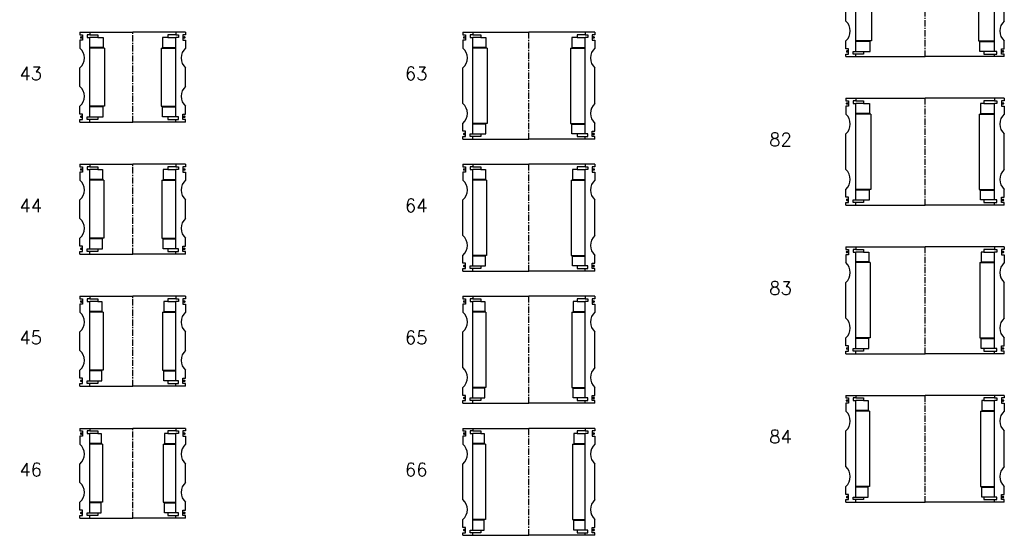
# Model space of a CAD drawing. Extents: x -2018 to 705, y -3434 to 3626.
# Tile 6 of 29: x -986 to -240, y -1771 to -1380. Entities that reach past the tile are written whole.
import ezdxf

# ---------------------------------------------------------------- set-up
doc = ezdxf.new("R2010")
doc.units = 0
doc.header["$LTSCALE"] = 0.15
doc.linetypes.add('CENTER', pattern=[50.8, 31.75, -6.35, 6.35, -6.35])
doc.layers.get('0').update_dxf_attribs({"linetype": 'CONTINUOUS'})
doc.layers.add('CENTER', color=9, linetype='CENTER')
doc.styles.add('ROMANS', font='romans')

# ---------------------------------------------------------------- blocks, each defined once
blk = doc.blocks.new('6S043B')
for p, q in [((-40, 34), (-32.5, 34)), ((-40, 34), (-40, 32)), ((-40, 32), (-38, 32)), ((-38, 32), (-38, 28)), ((-32.5, 32), (-34.5, 32)), ((-34.5, 32), (-34.5, 30)), ((-34.5, 30), (-32.5, 30)), ((-32.5, 34), (0, 34)), ((-32.5, 34), (-32.5, 32)), ((-32.5, 32), (-26.5, 32)), ((-32.5, -30), (-32.5, 30)), ((-26.5, 30), (-32.5, 30)), ((-26.5, 32), (-26.5, 30)), ((-26.5, 30), (-22.5, 30)), ((-22.5, 30), (-22.5, 22.5)), ((32.5, 34), (0, 34)), ((26.5, 30), (22.5, 30)), ((22.5, 30), (22.5, 22.5)), ((32.5, 32), (26.5, 32)), ((26.5, 32), (26.5, 30)), ((26.5, 30), (32.5, 30)), ((32.5, 34), (32.5, 32)), ((40, 34), (32.5, 34)), ((32.5, 32), (34.5, 32)), ((34.5, 30), (32.5, 30)), ((32.5, -30), (32.5, 30)), ((34.5, 32), (34.5, 30)), ((40, 32), (38, 32)), ((38, 32), (38, 28)), ((40, 34), (40, 32)), ((-38, 28), (-40, 28)), ((-40, 28), (-40, 22)), ((-22.5, 22.5), (-32.5, 22.5)), ((22.5, 22.5), (32.5, 22.5)), ((38, 28), (40, 28)), ((40, 28), (40, 22)), ((-21.5, 22), (-32.5, 22)), ((-21.5, 22), (-21.5, -22)), ((21.5, 22), (21.5, -22)), ((21.5, 22), (32.5, 22)), ((-40, -7), (-40, 7)), ((40, -7), (40, 7)), ((-40, -28), (-40, -22)), ((-21.5, -22), (-32.5, -22)), ((21.5, -22), (32.5, -22)), ((40, -28), (40, -22)), ((-38, -28), (-40, -28)), ((-38, -32), (-38, -28)), ((-22.5, -22.5), (-32.5, -22.5)), ((-22.5, -30), (-22.5, -22.5)), ((22.5, -30), (22.5, -22.5)), ((22.5, -22.5), (32.5, -22.5)), ((38, -32), (38, -28)), ((38, -28), (40, -28)), ((-40, -34), (-40, -32)), ((-40, -32), (-38, -32)), ((-40, -34), (-32.5, -34)), ((-34.5, -32), (-34.5, -30)), ((-34.5, -30), (-32.5, -30)), ((-32.5, -32), (-34.5, -32)), ((-32.5, -30), (-26.5, -30)), ((-32.5, -34), (-32.5, -32)), ((-26.5, -32), (-32.5, -32)), ((-32.5, -34), (0, -34)), ((-26.5, -30), (-26.5, -32)), ((-26.5, -30), (-22.5, -30)), ((32.5, -34), (0, -34)), ((26.5, -30), (22.5, -30)), ((32.5, -30), (26.5, -30)), ((26.5, -30), (26.5, -32)), ((26.5, -32), (32.5, -32)), ((34.5, -30), (32.5, -30)), ((32.5, -34), (32.5, -32)), ((32.5, -32), (34.5, -32)), ((40, -34), (32.5, -34)), ((34.5, -32), (34.5, -30)), ((40, -32), (38, -32)), ((40, -34), (40, -32))]:
    blk.add_line(p, q)
at = {"const_width": 0.95}
for points in [[(-38.51, 30.04, -1), (-39.56, 30.04, -1)], [(38.51, 30.04, 1), (39.56, 30.04, 1)], [(-38.45, -30.02, -1), (-39.5, -30.02, -1)], [(38.45, -30.02, 1), (39.5, -30.02, 1)]]:
    blk.add_lwpolyline(points, format="xyb", close=True, dxfattribs=at)
for centre, start, end in [((-46.61, 14.5), 311.40962, 48.59038), ((46.61, 14.5), 131.40962, 228.59038), ((-46.61, -14.5), 311.40962, 48.59038), ((46.61, -14.5), 131.40962, 228.59038)]:
    blk.add_arc(centre, 10, start, end)
at = {"layer": 'CENTER'}
blk.add_line((0, -34), (0, 34), dxfattribs=at)
blk = doc.blocks.new('6S044B')
for p, q in [((-40, 34), (-32.5, 34)), ((-40, 34), (-40, 32)), ((-40, 32), (-38, 32)), ((-38, 32), (-38, 28)), ((-32.5, 32), (-34.5, 32)), ((-34.5, 32), (-34.5, 30)), ((-34.5, 30), (-32.5, 30)), ((-32.5, 34), (0, 34)), ((-32.5, 34), (-32.5, 32)), ((-32.5, 32), (-26.5, 32)), ((-32.5, -30), (-32.5, 30)), ((-26.5, 30), (-32.5, 30)), ((-26.5, 32), (-26.5, 30)), ((-26.5, 30), (-23, 30)), ((-23, 30), (-23, 22.5)), ((32.5, 34), (0, 34)), ((26.5, 30), (23, 30)), ((23, 30), (23, 22.5)), ((32.5, 32), (26.5, 32)), ((26.5, 32), (26.5, 30)), ((26.5, 30), (32.5, 30)), ((32.5, 34), (32.5, 32)), ((40, 34), (32.5, 34)), ((32.5, 32), (34.5, 32)), ((34.5, 30), (32.5, 30)), ((32.5, -30), (32.5, 30)), ((34.5, 32), (34.5, 30)), ((40, 32), (38, 32)), ((38, 32), (38, 28)), ((40, 34), (40, 32)), ((-38, 28), (-40, 28)), ((-40, 28), (-40, 22)), ((-23, 22.5), (-32.5, 22.5)), ((23, 22.5), (32.5, 22.5)), ((38, 28), (40, 28)), ((40, 28), (40, 22)), ((-22, 22), (-32.5, 22)), ((-22, 22), (-22, -22)), ((22, 22), (22, -22)), ((22, 22), (32.5, 22)), ((-40, -7), (-40, 7)), ((40, -7), (40, 7)), ((-40, -28), (-40, -22)), ((-22, -22), (-32.5, -22)), ((22, -22), (32.5, -22)), ((40, -28), (40, -22)), ((-38, -28), (-40, -28)), ((-38, -32), (-38, -28)), ((-23, -22.5), (-32.5, -22.5)), ((-23, -30), (-23, -22.5)), ((23, -30), (23, -22.5)), ((23, -22.5), (32.5, -22.5)), ((38, -32), (38, -28)), ((38, -28), (40, -28)), ((-40, -34), (-40, -32)), ((-40, -32), (-38, -32)), ((-40, -34), (-32.5, -34)), ((-34.5, -32), (-34.5, -30)), ((-34.5, -30), (-32.5, -30)), ((-32.5, -32), (-34.5, -32)), ((-32.5, -30), (-26.5, -30)), ((-32.5, -34), (-32.5, -32)), ((-26.5, -32), (-32.5, -32)), ((-32.5, -34), (0, -34)), ((-26.5, -30), (-26.5, -32)), ((-26.5, -30), (-23, -30)), ((32.5, -34), (0, -34)), ((26.5, -30), (23, -30)), ((32.5, -30), (26.5, -30)), ((26.5, -30), (26.5, -32)), ((26.5, -32), (32.5, -32)), ((34.5, -30), (32.5, -30)), ((32.5, -34), (32.5, -32)), ((32.5, -32), (34.5, -32)), ((40, -34), (32.5, -34)), ((34.5, -32), (34.5, -30)), ((40, -32), (38, -32)), ((40, -34), (40, -32))]:
    blk.add_line(p, q)
at = {"const_width": 0.95}
for points in [[(-38.51, 30.04, -1), (-39.56, 30.04, -1)], [(38.51, 30.04, 1), (39.56, 30.04, 1)], [(-38.45, -30.02, -1), (-39.5, -30.02, -1)], [(38.45, -30.02, 1), (39.5, -30.02, 1)]]:
    blk.add_lwpolyline(points, format="xyb", close=True, dxfattribs=at)
for centre, start, end in [((-46.61, 14.5), 311.40962, 48.59038), ((46.61, 14.5), 131.40962, 228.59038), ((-46.61, -14.5), 311.40962, 48.59038), ((46.61, -14.5), 131.40962, 228.59038)]:
    blk.add_arc(centre, 10, start, end)
at = {"layer": 'CENTER'}
blk.add_line((0, -34), (0, 34), dxfattribs=at)
blk = doc.blocks.new('6S045B')
for p, q in [((-40, 34), (-32.5, 34)), ((-40, 34), (-40, 32)), ((-40, 32), (-38, 32)), ((-38, 32), (-38, 28)), ((-32.5, 32), (-34.5, 32)), ((-34.5, 32), (-34.5, 30)), ((-34.5, 30), (-32.5, 30)), ((-32.5, 34), (0, 34)), ((-32.5, 34), (-32.5, 32)), ((-32.5, 32), (-26.5, 32)), ((-32.5, -30), (-32.5, 30)), ((-26.5, 30), (-32.5, 30)), ((-26.5, 32), (-26.5, 30)), ((-26.5, 30), (-23.5, 30)), ((-23.5, 30), (-23.5, 22.5)), ((32.5, 34), (0, 34)), ((26.5, 30), (23.5, 30)), ((23.5, 30), (23.5, 22.5)), ((32.5, 32), (26.5, 32)), ((26.5, 32), (26.5, 30)), ((26.5, 30), (32.5, 30)), ((32.5, 34), (32.5, 32)), ((40, 34), (32.5, 34)), ((32.5, 32), (34.5, 32)), ((34.5, 30), (32.5, 30)), ((32.5, -30), (32.5, 30)), ((34.5, 32), (34.5, 30)), ((40, 32), (38, 32)), ((38, 32), (38, 28)), ((40, 34), (40, 32)), ((-38, 28), (-40, 28)), ((-40, 28), (-40, 22)), ((-23.5, 22.5), (-32.5, 22.5)), ((23.5, 22.5), (32.5, 22.5)), ((38, 28), (40, 28)), ((40, 28), (40, 22)), ((-22.5, 22), (-32.5, 22)), ((-22.5, 22), (-22.5, -22)), ((22.5, 22), (22.5, -22)), ((22.5, 22), (32.5, 22)), ((-40, -7), (-40, 7)), ((40, -7), (40, 7)), ((-40, -28), (-40, -22)), ((-22.5, -22), (-32.5, -22)), ((22.5, -22), (32.5, -22)), ((40, -28), (40, -22)), ((-38, -28), (-40, -28)), ((-38, -32), (-38, -28)), ((-23.5, -22.5), (-32.5, -22.5)), ((-23.5, -30), (-23.5, -22.5)), ((23.5, -30), (23.5, -22.5)), ((23.5, -22.5), (32.5, -22.5)), ((38, -32), (38, -28)), ((38, -28), (40, -28)), ((-40, -34), (-40, -32)), ((-40, -32), (-38, -32)), ((-40, -34), (-32.5, -34)), ((-34.5, -32), (-34.5, -30)), ((-34.5, -30), (-32.5, -30)), ((-32.5, -32), (-34.5, -32)), ((-32.5, -30), (-26.5, -30)), ((-32.5, -34), (-32.5, -32)), ((-26.5, -32), (-32.5, -32)), ((-32.5, -34), (0, -34)), ((-26.5, -30), (-26.5, -32)), ((-26.5, -30), (-23.5, -30)), ((32.5, -34), (0, -34)), ((26.5, -30), (23.5, -30)), ((32.5, -30), (26.5, -30)), ((26.5, -30), (26.5, -32)), ((26.5, -32), (32.5, -32)), ((34.5, -30), (32.5, -30)), ((32.5, -34), (32.5, -32)), ((32.5, -32), (34.5, -32)), ((40, -34), (32.5, -34)), ((34.5, -32), (34.5, -30)), ((40, -32), (38, -32)), ((40, -34), (40, -32))]:
    blk.add_line(p, q)
at = {"const_width": 0.95}
for points in [[(-38.51, 30.04, -1), (-39.56, 30.04, -1)], [(38.51, 30.04, 1), (39.56, 30.04, 1)], [(-38.45, -30.02, -1), (-39.5, -30.02, -1)], [(38.45, -30.02, 1), (39.5, -30.02, 1)]]:
    blk.add_lwpolyline(points, format="xyb", close=True, dxfattribs=at)
for centre, start, end in [((-46.61, 14.5), 311.40962, 48.59038), ((46.61, 14.5), 131.40962, 228.59038), ((-46.61, -14.5), 311.40962, 48.59038), ((46.61, -14.5), 131.40962, 228.59038)]:
    blk.add_arc(centre, 10, start, end)
at = {"layer": 'CENTER'}
blk.add_line((0, -34), (0, 34), dxfattribs=at)
blk = doc.blocks.new('6S046B')
for p, q in [((-40, 34), (-32.5, 34)), ((-40, 34), (-40, 32)), ((-40, 32), (-38, 32)), ((-38, 32), (-38, 28)), ((-32.5, 32), (-34.5, 32)), ((-34.5, 32), (-34.5, 30)), ((-34.5, 30), (-32.5, 30)), ((-32.5, 34), (0, 34)), ((-32.5, 34), (-32.5, 32)), ((-32.5, 32), (-26.5, 32)), ((-32.5, -30), (-32.5, 30)), ((-26.5, 30), (-32.5, 30)), ((-26.5, 32), (-26.5, 30)), ((-26.5, 30), (-24, 30)), ((-24, 30), (-24, 22.5)), ((32.5, 34), (0, 34)), ((26.5, 30), (24, 30)), ((24, 30), (24, 22.5)), ((32.5, 32), (26.5, 32)), ((26.5, 32), (26.5, 30)), ((26.5, 30), (32.5, 30)), ((32.5, 34), (32.5, 32)), ((40, 34), (32.5, 34)), ((32.5, 32), (34.5, 32)), ((34.5, 30), (32.5, 30)), ((32.5, -30), (32.5, 30)), ((34.5, 32), (34.5, 30)), ((40, 32), (38, 32)), ((38, 32), (38, 28)), ((40, 34), (40, 32)), ((-38, 28), (-40, 28)), ((-40, 28), (-40, 22)), ((-24, 22.5), (-32.5, 22.5)), ((24, 22.5), (32.5, 22.5)), ((38, 28), (40, 28)), ((40, 28), (40, 22)), ((-23, 22), (-32.5, 22)), ((-23, 22), (-23, -22)), ((23, 22), (23, -22)), ((23, 22), (32.5, 22)), ((-40, -7), (-40, 7)), ((40, -7), (40, 7)), ((-40, -28), (-40, -22)), ((-23, -22), (-32.5, -22)), ((23, -22), (32.5, -22)), ((40, -28), (40, -22)), ((-38, -28), (-40, -28)), ((-38, -32), (-38, -28)), ((-24, -22.5), (-32.5, -22.5)), ((-24, -30), (-24, -22.5)), ((24, -30), (24, -22.5)), ((24, -22.5), (32.5, -22.5)), ((38, -32), (38, -28)), ((38, -28), (40, -28)), ((-40, -34), (-40, -32)), ((-40, -32), (-38, -32)), ((-40, -34), (-32.5, -34)), ((-34.5, -32), (-34.5, -30)), ((-34.5, -30), (-32.5, -30)), ((-32.5, -32), (-34.5, -32)), ((-32.5, -30), (-26.5, -30)), ((-32.5, -34), (-32.5, -32)), ((-26.5, -32), (-32.5, -32)), ((-32.5, -34), (0, -34)), ((-26.5, -30), (-26.5, -32)), ((-26.5, -30), (-24, -30)), ((32.5, -34), (0, -34)), ((26.5, -30), (24, -30)), ((32.5, -30), (26.5, -30)), ((26.5, -30), (26.5, -32)), ((26.5, -32), (32.5, -32)), ((34.5, -30), (32.5, -30)), ((32.5, -34), (32.5, -32)), ((32.5, -32), (34.5, -32)), ((40, -34), (32.5, -34)), ((34.5, -32), (34.5, -30)), ((40, -32), (38, -32)), ((40, -34), (40, -32))]:
    blk.add_line(p, q)
at = {"const_width": 0.95}
for points in [[(-38.51, 30.04, -1), (-39.56, 30.04, -1)], [(38.51, 30.04, 1), (39.56, 30.04, 1)], [(-38.45, -30.02, -1), (-39.5, -30.02, -1)], [(38.45, -30.02, 1), (39.5, -30.02, 1)]]:
    blk.add_lwpolyline(points, format="xyb", close=True, dxfattribs=at)
for centre, start, end in [((-46.61, 14.5), 311.40962, 48.59038), ((46.61, 14.5), 131.40962, 228.59038), ((-46.61, -14.5), 311.40962, 48.59038), ((46.61, -14.5), 131.40962, 228.59038)]:
    blk.add_arc(centre, 10, start, end)
at = {"layer": 'CENTER'}
blk.add_line((0, -34), (0, 34), dxfattribs=at)
blk = doc.blocks.new('6S084B')
for p, q in [((-60, 40.5), (-52.5, 40.5)), ((-60, 40.5), (-60, 38.5)), ((-60, 38.5), (-58, 38.5)), ((-58, 38.5), (-58, 34.5)), ((-52.5, 38.5), (-54.5, 38.5)), ((-54.5, 38.5), (-54.5, 36.5)), ((-52.5, 40.5), (0, 40.5)), ((-52.5, 40.5), (-52.5, 38.5)), ((-52.5, 38.5), (-46.5, 38.5)), ((-46.5, 38.5), (-46.5, 36.5)), ((52.5, 40.5), (0, 40.5)), ((52.5, 38.5), (44.5, 38.5)), ((44.5, 38.5), (44.5, 36.5)), ((52.5, 40.5), (52.5, 38.5)), ((60, 40.5), (52.5, 40.5)), ((52.5, 38.5), (54.5, 38.5)), ((54.5, 38.5), (54.5, 36.5)), ((60, 38.5), (58, 38.5)), ((58, 38.5), (58, 34.5)), ((60, 40.5), (60, 38.5)), ((-58, 34.5), (-60, 34.5)), ((-60, 34.5), (-60, 28.5)), ((-54.5, 36.5), (-52.5, 36.5)), ((-52.5, -36.5), (-52.5, 36.5)), ((-46.5, 36.5), (-52.5, 36.5)), ((-46.5, 36.5), (-43, 36.5)), ((-43, 36.5), (-43, 29)), ((44.5, 36.5), (43, 36.5)), ((43, 36.5), (43, 29)), ((44.5, 36.5), (52.5, 36.5)), ((54.5, 36.5), (52.5, 36.5)), ((52.5, -36.5), (52.5, 36.5)), ((58, 34.5), (60, 34.5)), ((60, 34.5), (60, 28.5)), ((-43, 29), (-52.5, 29)), ((-42, 28.5), (-52.5, 28.5)), ((-42, 28.5), (-42, -28.5)), ((42, 28.5), (42, -28.5)), ((42, 28.5), (52.5, 28.5)), ((43, 29), (52.5, 29)), ((-60, -13.5), (-60, 13.5)), ((60, -13.5), (60, 13.5)), ((-60, -34.5), (-60, -28.5)), ((-42, -28.5), (-52.5, -28.5)), ((-43, -29), (-52.5, -29)), ((-43, -36.5), (-43, -29)), ((42, -28.5), (52.5, -28.5)), ((43, -36.5), (43, -29)), ((43, -29), (52.5, -29)), ((60, -34.5), (60, -28.5)), ((-58, -34.5), (-60, -34.5)), ((-58, -38.5), (-58, -34.5)), ((-54.5, -38.5), (-54.5, -36.5)), ((-54.5, -36.5), (-52.5, -36.5)), ((-52.5, -36.5), (-46.5, -36.5)), ((-46.5, -36.5), (-46.5, -38.5)), ((-46.5, -36.5), (-43, -36.5)), ((44.5, -36.5), (43, -36.5)), ((52.5, -36.5), (44.5, -36.5)), ((44.5, -36.5), (44.5, -38.5)), ((54.5, -36.5), (52.5, -36.5)), ((54.5, -38.5), (54.5, -36.5)), ((58, -38.5), (58, -34.5)), ((58, -34.5), (60, -34.5)), ((-60, -40.5), (-60, -38.5)), ((-60, -38.5), (-58, -38.5)), ((-60, -40.5), (-52.5, -40.5)), ((-52.5, -38.5), (-54.5, -38.5)), ((-52.5, -40.5), (-52.5, -38.5)), ((-46.5, -38.5), (-52.5, -38.5)), ((-52.5, -40.5), (0, -40.5)), ((52.5, -40.5), (0, -40.5)), ((44.5, -38.5), (52.5, -38.5)), ((52.5, -40.5), (52.5, -38.5)), ((52.5, -38.5), (54.5, -38.5)), ((60, -40.5), (52.5, -40.5)), ((60, -38.5), (58, -38.5)), ((60, -40.5), (60, -38.5))]:
    blk.add_line(p, q)
at = {"const_width": 0.95}
for points in [[(-58.51, 36.54, -1), (-59.56, 36.54, -1)], [(58.51, 36.54, 1), (59.56, 36.54, 1)], [(-58.45, -36.52, -1), (-59.5, -36.52, -1)], [(58.45, -36.52, 1), (59.5, -36.52, 1)]]:
    blk.add_lwpolyline(points, format="xyb", close=True, dxfattribs=at)
for centre, start, end in [((-66.61, 21), 311.40962, 48.59038), ((66.61, 21), 131.40962, 228.59038), ((-66.61, -21), 311.40962, 48.59038), ((66.61, -21), 131.40962, 228.59038)]:
    blk.add_arc(centre, 10, start, end)
at = {"layer": 'CENTER'}
blk.add_line((0, -40.5), (0, 40.5), dxfattribs=at)
blk = doc.blocks.new('6S083B')
for p, q in [((-60, 40.5), (-52.5, 40.5)), ((-60, 40.5), (-60, 38.5)), ((-60, 38.5), (-58, 38.5)), ((-58, 38.5), (-58, 34.5)), ((-52.5, 38.5), (-54.5, 38.5)), ((-54.5, 38.5), (-54.5, 36.5)), ((-52.5, 40.5), (0, 40.5)), ((-52.5, 40.5), (-52.5, 38.5)), ((-52.5, 38.5), (-46.5, 38.5)), ((-46.5, 38.5), (-46.5, 36.5)), ((52.5, 40.5), (0, 40.5)), ((52.5, 38.5), (44.5, 38.5)), ((44.5, 38.5), (44.5, 36.5)), ((52.5, 40.5), (52.5, 38.5)), ((60, 40.5), (52.5, 40.5)), ((52.5, 38.5), (54.5, 38.5)), ((54.5, 38.5), (54.5, 36.5)), ((60, 38.5), (58, 38.5)), ((58, 38.5), (58, 34.5)), ((60, 40.5), (60, 38.5)), ((-58, 34.5), (-60, 34.5)), ((-60, 34.5), (-60, 28.5)), ((-54.5, 36.5), (-52.5, 36.5)), ((-52.5, -36.5), (-52.5, 36.5)), ((-46.5, 36.5), (-52.5, 36.5)), ((-46.5, 36.5), (-42.5, 36.5)), ((-42.5, 36.5), (-42.5, 29)), ((44.5, 36.5), (42.5, 36.5)), ((42.5, 36.5), (42.5, 29)), ((44.5, 36.5), (52.5, 36.5)), ((54.5, 36.5), (52.5, 36.5)), ((52.5, -36.5), (52.5, 36.5)), ((58, 34.5), (60, 34.5)), ((60, 34.5), (60, 28.5)), ((-42.5, 29), (-52.5, 29)), ((-41.5, 28.5), (-52.5, 28.5)), ((-41.5, 28.5), (-41.5, -28.5)), ((41.5, 28.5), (41.5, -28.5)), ((41.5, 28.5), (52.5, 28.5)), ((42.5, 29), (52.5, 29)), ((-60, -13.5), (-60, 13.5)), ((60, -13.5), (60, 13.5)), ((-60, -34.5), (-60, -28.5)), ((-41.5, -28.5), (-52.5, -28.5)), ((-42.5, -29), (-52.5, -29)), ((-42.5, -36.5), (-42.5, -29)), ((41.5, -28.5), (52.5, -28.5)), ((42.5, -36.5), (42.5, -29)), ((42.5, -29), (52.5, -29)), ((60, -34.5), (60, -28.5)), ((-58, -34.5), (-60, -34.5)), ((-58, -38.5), (-58, -34.5)), ((-54.5, -38.5), (-54.5, -36.5)), ((-54.5, -36.5), (-52.5, -36.5)), ((-52.5, -36.5), (-46.5, -36.5)), ((-46.5, -36.5), (-46.5, -38.5)), ((-46.5, -36.5), (-42.5, -36.5)), ((44.5, -36.5), (42.5, -36.5)), ((52.5, -36.5), (44.5, -36.5)), ((44.5, -36.5), (44.5, -38.5)), ((54.5, -36.5), (52.5, -36.5)), ((54.5, -38.5), (54.5, -36.5)), ((58, -38.5), (58, -34.5)), ((58, -34.5), (60, -34.5)), ((-60, -40.5), (-60, -38.5)), ((-60, -38.5), (-58, -38.5)), ((-60, -40.5), (-52.5, -40.5)), ((-52.5, -38.5), (-54.5, -38.5)), ((-52.5, -40.5), (-52.5, -38.5)), ((-46.5, -38.5), (-52.5, -38.5)), ((-52.5, -40.5), (0, -40.5)), ((52.5, -40.5), (0, -40.5)), ((44.5, -38.5), (52.5, -38.5)), ((52.5, -40.5), (52.5, -38.5)), ((52.5, -38.5), (54.5, -38.5)), ((60, -40.5), (52.5, -40.5)), ((60, -38.5), (58, -38.5)), ((60, -40.5), (60, -38.5))]:
    blk.add_line(p, q)
at = {"const_width": 0.95}
for points in [[(-58.51, 36.54, -1), (-59.56, 36.54, -1)], [(58.51, 36.54, 1), (59.56, 36.54, 1)], [(-58.45, -36.52, -1), (-59.5, -36.52, -1)], [(58.45, -36.52, 1), (59.5, -36.52, 1)]]:
    blk.add_lwpolyline(points, format="xyb", close=True, dxfattribs=at)
for centre, start, end in [((-66.61, 21), 311.40962, 48.59038), ((66.61, 21), 131.40962, 228.59038), ((-66.61, -21), 311.40962, 48.59038), ((66.61, -21), 131.40962, 228.59038)]:
    blk.add_arc(centre, 10, start, end)
at = {"layer": 'CENTER'}
blk.add_line((0, -40.5), (0, 40.5), dxfattribs=at)
blk = doc.blocks.new('6S082B')
for p, q in [((-60, 40.5), (-52.5, 40.5)), ((-60, 40.5), (-60, 38.5)), ((-60, 38.5), (-58, 38.5)), ((-58, 38.5), (-58, 34.5)), ((-52.5, 38.5), (-54.5, 38.5)), ((-54.5, 38.5), (-54.5, 36.5)), ((-52.5, 40.5), (0, 40.5)), ((-52.5, 40.5), (-52.5, 38.5)), ((-52.5, 38.5), (-46.5, 38.5)), ((-46.5, 38.5), (-46.5, 36.5)), ((52.5, 40.5), (0, 40.5)), ((52.5, 38.5), (44.5, 38.5)), ((44.5, 38.5), (44.5, 36.5)), ((52.5, 40.5), (52.5, 38.5)), ((60, 40.5), (52.5, 40.5)), ((52.5, 38.5), (54.5, 38.5)), ((54.5, 38.5), (54.5, 36.5)), ((60, 38.5), (58, 38.5)), ((58, 38.5), (58, 34.5)), ((60, 40.5), (60, 38.5)), ((-58, 34.5), (-60, 34.5)), ((-60, 34.5), (-60, 28.5)), ((-54.5, 36.5), (-52.5, 36.5)), ((-52.5, -36.5), (-52.5, 36.5)), ((-46.5, 36.5), (-52.5, 36.5)), ((-46.5, 36.5), (-42, 36.5)), ((-42, 36.5), (-42, 29)), ((44.5, 36.5), (42, 36.5)), ((42, 36.5), (42, 29)), ((44.5, 36.5), (52.5, 36.5)), ((54.5, 36.5), (52.5, 36.5)), ((52.5, -36.5), (52.5, 36.5)), ((58, 34.5), (60, 34.5)), ((60, 34.5), (60, 28.5)), ((-42, 29), (-52.5, 29)), ((-41, 28.5), (-52.5, 28.5)), ((-41, 28.5), (-41, -28.5)), ((41, 28.5), (41, -28.5)), ((41, 28.5), (52.5, 28.5)), ((42, 29), (52.5, 29)), ((-60, -13.5), (-60, 13.5)), ((60, -13.5), (60, 13.5)), ((-60, -34.5), (-60, -28.5)), ((-41, -28.5), (-52.5, -28.5)), ((-42, -29), (-52.5, -29)), ((-42, -36.5), (-42, -29)), ((41, -28.5), (52.5, -28.5)), ((42, -36.5), (42, -29)), ((42, -29), (52.5, -29)), ((60, -34.5), (60, -28.5)), ((-58, -34.5), (-60, -34.5)), ((-58, -38.5), (-58, -34.5)), ((-54.5, -38.5), (-54.5, -36.5)), ((-54.5, -36.5), (-52.5, -36.5)), ((-52.5, -36.5), (-46.5, -36.5)), ((-46.5, -36.5), (-46.5, -38.5)), ((-46.5, -36.5), (-42, -36.5)), ((44.5, -36.5), (42, -36.5)), ((52.5, -36.5), (44.5, -36.5)), ((44.5, -36.5), (44.5, -38.5)), ((54.5, -36.5), (52.5, -36.5)), ((54.5, -38.5), (54.5, -36.5)), ((58, -38.5), (58, -34.5)), ((58, -34.5), (60, -34.5)), ((-60, -40.5), (-60, -38.5)), ((-60, -38.5), (-58, -38.5)), ((-60, -40.5), (-52.5, -40.5)), ((-52.5, -38.5), (-54.5, -38.5)), ((-52.5, -40.5), (-52.5, -38.5)), ((-46.5, -38.5), (-52.5, -38.5)), ((-52.5, -40.5), (0, -40.5)), ((52.5, -40.5), (0, -40.5)), ((44.5, -38.5), (52.5, -38.5)), ((52.5, -40.5), (52.5, -38.5)), ((52.5, -38.5), (54.5, -38.5)), ((60, -40.5), (52.5, -40.5)), ((60, -38.5), (58, -38.5)), ((60, -40.5), (60, -38.5))]:
    blk.add_line(p, q)
at = {"const_width": 0.95}
for points in [[(-58.51, 36.54, -1), (-59.56, 36.54, -1)], [(58.51, 36.54, 1), (59.56, 36.54, 1)], [(-58.45, -36.52, -1), (-59.5, -36.52, -1)], [(58.45, -36.52, 1), (59.5, -36.52, 1)]]:
    blk.add_lwpolyline(points, format="xyb", close=True, dxfattribs=at)
for centre, start, end in [((-66.61, 21), 311.40962, 48.59038), ((66.61, 21), 131.40962, 228.59038), ((-66.61, -21), 311.40962, 48.59038), ((66.61, -21), 131.40962, 228.59038)]:
    blk.add_arc(centre, 10, start, end)
at = {"layer": 'CENTER'}
blk.add_line((0, -40.5), (0, 40.5), dxfattribs=at)
blk = doc.blocks.new('6S081B')
for p, q in [((-60, 40.5), (-52.5, 40.5)), ((-60, 40.5), (-60, 38.5)), ((-60, 38.5), (-58, 38.5)), ((-58, 38.5), (-58, 34.5)), ((-52.5, 38.5), (-54.5, 38.5)), ((-54.5, 38.5), (-54.5, 36.5)), ((-52.5, 40.5), (0, 40.5)), ((-52.5, 40.5), (-52.5, 38.5)), ((-52.5, 38.5), (-46.5, 38.5)), ((-46.5, 38.5), (-46.5, 36.5)), ((52.5, 40.5), (0, 40.5)), ((52.5, 38.5), (44.5, 38.5)), ((44.5, 38.5), (44.5, 36.5)), ((52.5, 40.5), (52.5, 38.5)), ((60, 40.5), (52.5, 40.5)), ((52.5, 38.5), (54.5, 38.5)), ((54.5, 38.5), (54.5, 36.5)), ((60, 38.5), (58, 38.5)), ((58, 38.5), (58, 34.5)), ((60, 40.5), (60, 38.5)), ((-58, 34.5), (-60, 34.5)), ((-60, 34.5), (-60, 28.5)), ((-54.5, 36.5), (-52.5, 36.5)), ((-52.5, -36.5), (-52.5, 36.5)), ((-46.5, 36.5), (-52.5, 36.5)), ((-46.5, 36.5), (-41.5, 36.5)), ((-41.5, 36.5), (-41.5, 29)), ((44.5, 36.5), (41.5, 36.5)), ((41.5, 36.5), (41.5, 29)), ((44.5, 36.5), (52.5, 36.5)), ((54.5, 36.5), (52.5, 36.5)), ((52.5, -36.5), (52.5, 36.5)), ((58, 34.5), (60, 34.5)), ((60, 34.5), (60, 28.5)), ((-41.5, 29), (-52.5, 29)), ((-40.5, 28.5), (-52.5, 28.5)), ((-40.5, 28.5), (-40.5, -28.5)), ((40.5, 28.5), (40.5, -28.5)), ((40.5, 28.5), (52.5, 28.5)), ((41.5, 29), (52.5, 29)), ((-60, -13.5), (-60, 13.5)), ((60, -13.5), (60, 13.5)), ((-60, -34.5), (-60, -28.5)), ((-40.5, -28.5), (-52.5, -28.5)), ((-41.5, -29), (-52.5, -29)), ((-41.5, -36.5), (-41.5, -29)), ((40.5, -28.5), (52.5, -28.5)), ((41.5, -36.5), (41.5, -29)), ((41.5, -29), (52.5, -29)), ((60, -34.5), (60, -28.5)), ((-58, -34.5), (-60, -34.5)), ((-58, -38.5), (-58, -34.5)), ((-54.5, -38.5), (-54.5, -36.5)), ((-54.5, -36.5), (-52.5, -36.5)), ((-52.5, -36.5), (-46.5, -36.5)), ((-46.5, -36.5), (-46.5, -38.5)), ((-46.5, -36.5), (-41.5, -36.5)), ((44.5, -36.5), (41.5, -36.5)), ((52.5, -36.5), (44.5, -36.5)), ((44.5, -36.5), (44.5, -38.5)), ((54.5, -36.5), (52.5, -36.5)), ((54.5, -38.5), (54.5, -36.5)), ((58, -38.5), (58, -34.5)), ((58, -34.5), (60, -34.5)), ((-60, -40.5), (-60, -38.5)), ((-60, -38.5), (-58, -38.5)), ((-60, -40.5), (-52.5, -40.5)), ((-52.5, -38.5), (-54.5, -38.5)), ((-52.5, -40.5), (-52.5, -38.5)), ((-46.5, -38.5), (-52.5, -38.5)), ((-52.5, -40.5), (0, -40.5)), ((52.5, -40.5), (0, -40.5)), ((44.5, -38.5), (52.5, -38.5)), ((52.5, -40.5), (52.5, -38.5)), ((52.5, -38.5), (54.5, -38.5)), ((60, -40.5), (52.5, -40.5)), ((60, -38.5), (58, -38.5)), ((60, -40.5), (60, -38.5))]:
    blk.add_line(p, q)
at = {"const_width": 0.95}
for points in [[(-58.51, 36.54, -1), (-59.56, 36.54, -1)], [(58.51, 36.54, 1), (59.56, 36.54, 1)], [(-58.45, -36.52, -1), (-59.5, -36.52, -1)], [(58.45, -36.52, 1), (59.5, -36.52, 1)]]:
    blk.add_lwpolyline(points, format="xyb", close=True, dxfattribs=at)
for centre, start, end in [((-66.61, 21), 311.40962, 48.59038), ((66.61, 21), 131.40962, 228.59038), ((-66.61, -21), 311.40962, 48.59038), ((66.61, -21), 131.40962, 228.59038)]:
    blk.add_arc(centre, 10, start, end)
at = {"layer": 'CENTER'}
blk.add_line((0, -40.5), (0, 40.5), dxfattribs=at)
blk = doc.blocks.new('6S066B')
for p, q in [((-50, 40.5), (-42.5, 40.5)), ((-50, 40.5), (-50, 38.5)), ((-50, 38.5), (-48, 38.5)), ((-48, 38.5), (-48, 34.5)), ((-42.5, 38.5), (-44.5, 38.5)), ((-44.5, 38.5), (-44.5, 36.5)), ((-42.5, 40.5), (0, 40.5)), ((-42.5, 40.5), (-42.5, 38.5)), ((-42.5, 38.5), (-36.5, 38.5)), ((-36.5, 38.5), (-36.5, 36.5)), ((42.5, 40.5), (0, 40.5)), ((42.5, 38.5), (36.5, 38.5)), ((36.5, 38.5), (36.5, 36.5)), ((42.5, 40.5), (42.5, 38.5)), ((50, 40.5), (42.5, 40.5)), ((42.5, 38.5), (44.5, 38.5)), ((44.5, 38.5), (44.5, 36.5)), ((50, 38.5), (48, 38.5)), ((48, 38.5), (48, 34.5)), ((50, 40.5), (50, 38.5)), ((-48, 34.5), (-50, 34.5)), ((-50, 34.5), (-50, 28.5)), ((-44.5, 36.5), (-42.5, 36.5)), ((-42.5, -36.5), (-42.5, 36.5)), ((-36.5, 36.5), (-42.5, 36.5)), ((-36.5, 36.5), (-34, 36.5)), ((-34, 36.5), (-34, 29)), ((36.5, 36.5), (34, 36.5)), ((34, 36.5), (34, 29)), ((36.5, 36.5), (42.5, 36.5)), ((44.5, 36.5), (42.5, 36.5)), ((42.5, -36.5), (42.5, 36.5)), ((48, 34.5), (50, 34.5)), ((50, 34.5), (50, 28.5)), ((-34, 29), (-42.5, 29)), ((-33, 28.5), (-42.5, 28.5)), ((-33, 28.5), (-33, -28.5)), ((33, 28.5), (33, -28.5)), ((33, 28.5), (42.5, 28.5)), ((34, 29), (42.5, 29)), ((-50, -13.5), (-50, 13.5)), ((50, -13.5), (50, 13.5)), ((-50, -34.5), (-50, -28.5)), ((-33, -28.5), (-42.5, -28.5)), ((-34, -29), (-42.5, -29)), ((-34, -36.5), (-34, -29)), ((33, -28.5), (42.5, -28.5)), ((34, -36.5), (34, -29)), ((34, -29), (42.5, -29)), ((50, -34.5), (50, -28.5)), ((-48, -34.5), (-50, -34.5)), ((-48, -38.5), (-48, -34.5)), ((-44.5, -38.5), (-44.5, -36.5)), ((-44.5, -36.5), (-42.5, -36.5)), ((-42.5, -36.5), (-36.5, -36.5)), ((-36.5, -36.5), (-36.5, -38.5)), ((-36.5, -36.5), (-34, -36.5)), ((36.5, -36.5), (34, -36.5)), ((42.5, -36.5), (36.5, -36.5)), ((36.5, -36.5), (36.5, -38.5)), ((44.5, -36.5), (42.5, -36.5)), ((44.5, -38.5), (44.5, -36.5)), ((48, -38.5), (48, -34.5)), ((48, -34.5), (50, -34.5)), ((-50, -40.5), (-50, -38.5)), ((-50, -38.5), (-48, -38.5)), ((-50, -40.5), (-42.5, -40.5)), ((-42.5, -38.5), (-44.5, -38.5)), ((-42.5, -40.5), (-42.5, -38.5)), ((-36.5, -38.5), (-42.5, -38.5)), ((-42.5, -40.5), (0, -40.5)), ((42.5, -40.5), (0, -40.5)), ((36.5, -38.5), (42.5, -38.5)), ((42.5, -40.5), (42.5, -38.5)), ((42.5, -38.5), (44.5, -38.5)), ((50, -40.5), (42.5, -40.5)), ((50, -38.5), (48, -38.5)), ((50, -40.5), (50, -38.5))]:
    blk.add_line(p, q)
at = {"const_width": 0.95}
for points in [[(-48.51, 36.54, -1), (-49.56, 36.54, -1)], [(48.51, 36.54, 1), (49.56, 36.54, 1)], [(-48.45, -36.52, -1), (-49.5, -36.52, -1)], [(48.45, -36.52, 1), (49.5, -36.52, 1)]]:
    blk.add_lwpolyline(points, format="xyb", close=True, dxfattribs=at)
for centre, start, end in [((-56.61, 21), 311.40962, 48.59038), ((56.61, 21), 131.40962, 228.59038), ((-56.61, -21), 311.40962, 48.59038), ((56.61, -21), 131.40962, 228.59038)]:
    blk.add_arc(centre, 10, start, end)
at = {"layer": 'CENTER'}
blk.add_line((0, -40.5), (0, 40.5), dxfattribs=at)
blk = doc.blocks.new('6S065B')
for p, q in [((-50, 40.5), (-42.5, 40.5)), ((-50, 40.5), (-50, 38.5)), ((-50, 38.5), (-48, 38.5)), ((-48, 38.5), (-48, 34.5)), ((-42.5, 38.5), (-44.5, 38.5)), ((-44.5, 38.5), (-44.5, 36.5)), ((-42.5, 40.5), (0, 40.5)), ((-42.5, 40.5), (-42.5, 38.5)), ((-42.5, 38.5), (-36.5, 38.5)), ((-36.5, 38.5), (-36.5, 36.5)), ((42.5, 40.5), (0, 40.5)), ((42.5, 38.5), (36.5, 38.5)), ((36.5, 38.5), (36.5, 36.5)), ((42.5, 40.5), (42.5, 38.5)), ((50, 40.5), (42.5, 40.5)), ((42.5, 38.5), (44.5, 38.5)), ((44.5, 38.5), (44.5, 36.5)), ((50, 38.5), (48, 38.5)), ((48, 38.5), (48, 34.5)), ((50, 40.5), (50, 38.5)), ((-48, 34.5), (-50, 34.5)), ((-50, 34.5), (-50, 28.5)), ((-44.5, 36.5), (-42.5, 36.5)), ((-42.5, -36.5), (-42.5, 36.5)), ((-36.5, 36.5), (-42.5, 36.5)), ((-36.5, 36.5), (-33.5, 36.5)), ((-33.5, 36.5), (-33.5, 29)), ((36.5, 36.5), (33.5, 36.5)), ((33.5, 36.5), (33.5, 29)), ((36.5, 36.5), (42.5, 36.5)), ((44.5, 36.5), (42.5, 36.5)), ((42.5, -36.5), (42.5, 36.5)), ((48, 34.5), (50, 34.5)), ((50, 34.5), (50, 28.5)), ((-33.5, 29), (-42.5, 29)), ((-32.5, 28.5), (-42.5, 28.5)), ((-32.5, 28.5), (-32.5, -28.5)), ((32.5, 28.5), (32.5, -28.5)), ((32.5, 28.5), (42.5, 28.5)), ((33.5, 29), (42.5, 29)), ((-50, -13.5), (-50, 13.5)), ((50, -13.5), (50, 13.5)), ((-50, -34.5), (-50, -28.5)), ((-32.5, -28.5), (-42.5, -28.5)), ((-33.5, -29), (-42.5, -29)), ((-33.5, -36.5), (-33.5, -29)), ((32.5, -28.5), (42.5, -28.5)), ((33.5, -36.5), (33.5, -29)), ((33.5, -29), (42.5, -29)), ((50, -34.5), (50, -28.5)), ((-48, -34.5), (-50, -34.5)), ((-48, -38.5), (-48, -34.5)), ((-44.5, -38.5), (-44.5, -36.5)), ((-44.5, -36.5), (-42.5, -36.5)), ((-42.5, -36.5), (-36.5, -36.5)), ((-36.5, -36.5), (-36.5, -38.5)), ((-36.5, -36.5), (-33.5, -36.5)), ((36.5, -36.5), (33.5, -36.5)), ((42.5, -36.5), (36.5, -36.5)), ((36.5, -36.5), (36.5, -38.5)), ((44.5, -36.5), (42.5, -36.5)), ((44.5, -38.5), (44.5, -36.5)), ((48, -38.5), (48, -34.5)), ((48, -34.5), (50, -34.5)), ((-50, -40.5), (-50, -38.5)), ((-50, -38.5), (-48, -38.5)), ((-50, -40.5), (-42.5, -40.5)), ((-42.5, -38.5), (-44.5, -38.5)), ((-42.5, -40.5), (-42.5, -38.5)), ((-36.5, -38.5), (-42.5, -38.5)), ((-42.5, -40.5), (0, -40.5)), ((42.5, -40.5), (0, -40.5)), ((36.5, -38.5), (42.5, -38.5)), ((42.5, -40.5), (42.5, -38.5)), ((42.5, -38.5), (44.5, -38.5)), ((50, -40.5), (42.5, -40.5)), ((50, -38.5), (48, -38.5)), ((50, -40.5), (50, -38.5))]:
    blk.add_line(p, q)
at = {"const_width": 0.95}
for points in [[(-48.51, 36.54, -1), (-49.56, 36.54, -1)], [(48.51, 36.54, 1), (49.56, 36.54, 1)], [(-48.45, -36.52, -1), (-49.5, -36.52, -1)], [(48.45, -36.52, 1), (49.5, -36.52, 1)]]:
    blk.add_lwpolyline(points, format="xyb", close=True, dxfattribs=at)
for centre, start, end in [((-56.61, 21), 311.40962, 48.59038), ((56.61, 21), 131.40962, 228.59038), ((-56.61, -21), 311.40962, 48.59038), ((56.61, -21), 131.40962, 228.59038)]:
    blk.add_arc(centre, 10, start, end)
at = {"layer": 'CENTER'}
blk.add_line((0, -40.5), (0, 40.5), dxfattribs=at)
blk = doc.blocks.new('6S064B')
for p, q in [((-50, 40.5), (-42.5, 40.5)), ((-50, 40.5), (-50, 38.5)), ((-50, 38.5), (-48, 38.5)), ((-48, 38.5), (-48, 34.5)), ((-42.5, 38.5), (-44.5, 38.5)), ((-44.5, 38.5), (-44.5, 36.5)), ((-42.5, 40.5), (0, 40.5)), ((-42.5, 40.5), (-42.5, 38.5)), ((-42.5, 38.5), (-36.5, 38.5)), ((-36.5, 38.5), (-36.5, 36.5)), ((42.5, 40.5), (0, 40.5)), ((42.5, 38.5), (36.5, 38.5)), ((36.5, 38.5), (36.5, 36.5)), ((42.5, 40.5), (42.5, 38.5)), ((50, 40.5), (42.5, 40.5)), ((42.5, 38.5), (44.5, 38.5)), ((44.5, 38.5), (44.5, 36.5)), ((50, 38.5), (48, 38.5)), ((48, 38.5), (48, 34.5)), ((50, 40.5), (50, 38.5)), ((-48, 34.5), (-50, 34.5)), ((-50, 34.5), (-50, 28.5)), ((-44.5, 36.5), (-42.5, 36.5)), ((-42.5, -36.5), (-42.5, 36.5)), ((-36.5, 36.5), (-42.5, 36.5)), ((-36.5, 36.5), (-33, 36.5)), ((-33, 36.5), (-33, 29)), ((36.5, 36.5), (33, 36.5)), ((33, 36.5), (33, 29)), ((36.5, 36.5), (42.5, 36.5)), ((44.5, 36.5), (42.5, 36.5)), ((42.5, -36.5), (42.5, 36.5)), ((48, 34.5), (50, 34.5)), ((50, 34.5), (50, 28.5)), ((-33, 29), (-42.5, 29)), ((-32, 28.5), (-42.5, 28.5)), ((-32, 28.5), (-32, -28.5)), ((32, 28.5), (32, -28.5)), ((32, 28.5), (42.5, 28.5)), ((33, 29), (42.5, 29)), ((-50, -13.5), (-50, 13.5)), ((50, -13.5), (50, 13.5)), ((-50, -34.5), (-50, -28.5)), ((-32, -28.5), (-42.5, -28.5)), ((-33, -29), (-42.5, -29)), ((-33, -36.5), (-33, -29)), ((32, -28.5), (42.5, -28.5)), ((33, -36.5), (33, -29)), ((33, -29), (42.5, -29)), ((50, -34.5), (50, -28.5)), ((-48, -34.5), (-50, -34.5)), ((-48, -38.5), (-48, -34.5)), ((-44.5, -38.5), (-44.5, -36.5)), ((-44.5, -36.5), (-42.5, -36.5)), ((-42.5, -36.5), (-36.5, -36.5)), ((-36.5, -36.5), (-36.5, -38.5)), ((-36.5, -36.5), (-33, -36.5)), ((36.5, -36.5), (33, -36.5)), ((42.5, -36.5), (36.5, -36.5)), ((36.5, -36.5), (36.5, -38.5)), ((44.5, -36.5), (42.5, -36.5)), ((44.5, -38.5), (44.5, -36.5)), ((48, -38.5), (48, -34.5)), ((48, -34.5), (50, -34.5)), ((-50, -40.5), (-50, -38.5)), ((-50, -38.5), (-48, -38.5)), ((-50, -40.5), (-42.5, -40.5)), ((-42.5, -38.5), (-44.5, -38.5)), ((-42.5, -40.5), (-42.5, -38.5)), ((-36.5, -38.5), (-42.5, -38.5)), ((-42.5, -40.5), (0, -40.5)), ((42.5, -40.5), (0, -40.5)), ((36.5, -38.5), (42.5, -38.5)), ((42.5, -40.5), (42.5, -38.5)), ((42.5, -38.5), (44.5, -38.5)), ((50, -40.5), (42.5, -40.5)), ((50, -38.5), (48, -38.5)), ((50, -40.5), (50, -38.5))]:
    blk.add_line(p, q)
at = {"const_width": 0.95}
for points in [[(-48.51, 36.54, -1), (-49.56, 36.54, -1)], [(48.51, 36.54, 1), (49.56, 36.54, 1)], [(-48.45, -36.52, -1), (-49.5, -36.52, -1)], [(48.45, -36.52, 1), (49.5, -36.52, 1)]]:
    blk.add_lwpolyline(points, format="xyb", close=True, dxfattribs=at)
for centre, start, end in [((-56.61, 21), 311.40962, 48.59038), ((56.61, 21), 131.40962, 228.59038), ((-56.61, -21), 311.40962, 48.59038), ((56.61, -21), 131.40962, 228.59038)]:
    blk.add_arc(centre, 10, start, end)
at = {"layer": 'CENTER'}
blk.add_line((0, -40.5), (0, 40.5), dxfattribs=at)
blk = doc.blocks.new('6S063B')
for p, q in [((-50, 40.5), (-42.5, 40.5)), ((-50, 40.5), (-50, 38.5)), ((-50, 38.5), (-48, 38.5)), ((-48, 38.5), (-48, 34.5)), ((-42.5, 38.5), (-44.5, 38.5)), ((-44.5, 38.5), (-44.5, 36.5)), ((-42.5, 40.5), (0, 40.5)), ((-42.5, 40.5), (-42.5, 38.5)), ((-42.5, 38.5), (-36.5, 38.5)), ((-36.5, 38.5), (-36.5, 36.5)), ((42.5, 40.5), (0, 40.5)), ((42.5, 38.5), (36.5, 38.5)), ((36.5, 38.5), (36.5, 36.5)), ((42.5, 40.5), (42.5, 38.5)), ((50, 40.5), (42.5, 40.5)), ((42.5, 38.5), (44.5, 38.5)), ((44.5, 38.5), (44.5, 36.5)), ((50, 38.5), (48, 38.5)), ((48, 38.5), (48, 34.5)), ((50, 40.5), (50, 38.5)), ((-48, 34.5), (-50, 34.5)), ((-50, 34.5), (-50, 28.5)), ((-44.5, 36.5), (-42.5, 36.5)), ((-42.5, -36.5), (-42.5, 36.5)), ((-36.5, 36.5), (-42.5, 36.5)), ((-36.5, 36.5), (-32.5, 36.5)), ((-32.5, 36.5), (-32.5, 29)), ((36.5, 36.5), (32.5, 36.5)), ((32.5, 36.5), (32.5, 29)), ((36.5, 36.5), (42.5, 36.5)), ((44.5, 36.5), (42.5, 36.5)), ((42.5, -36.5), (42.5, 36.5)), ((48, 34.5), (50, 34.5)), ((50, 34.5), (50, 28.5)), ((-32.5, 29), (-42.5, 29)), ((-31.5, 28.5), (-42.5, 28.5)), ((-31.5, 28.5), (-31.5, -28.5)), ((31.5, 28.5), (31.5, -28.5)), ((31.5, 28.5), (42.5, 28.5)), ((32.5, 29), (42.5, 29)), ((-50, -13.5), (-50, 13.5)), ((50, -13.5), (50, 13.5)), ((-50, -34.5), (-50, -28.5)), ((-31.5, -28.5), (-42.5, -28.5)), ((-32.5, -29), (-42.5, -29)), ((-32.5, -36.5), (-32.5, -29)), ((31.5, -28.5), (42.5, -28.5)), ((32.5, -36.5), (32.5, -29)), ((32.5, -29), (42.5, -29)), ((50, -34.5), (50, -28.5)), ((-48, -34.5), (-50, -34.5)), ((-48, -38.5), (-48, -34.5)), ((-44.5, -38.5), (-44.5, -36.5)), ((-44.5, -36.5), (-42.5, -36.5)), ((-42.5, -36.5), (-36.5, -36.5)), ((-36.5, -36.5), (-36.5, -38.5)), ((-36.5, -36.5), (-32.5, -36.5)), ((36.5, -36.5), (32.5, -36.5)), ((42.5, -36.5), (36.5, -36.5)), ((36.5, -36.5), (36.5, -38.5)), ((44.5, -36.5), (42.5, -36.5)), ((44.5, -38.5), (44.5, -36.5)), ((48, -38.5), (48, -34.5)), ((48, -34.5), (50, -34.5)), ((-50, -40.5), (-50, -38.5)), ((-50, -38.5), (-48, -38.5)), ((-50, -40.5), (-42.5, -40.5)), ((-42.5, -38.5), (-44.5, -38.5)), ((-42.5, -40.5), (-42.5, -38.5)), ((-36.5, -38.5), (-42.5, -38.5)), ((-42.5, -40.5), (0, -40.5)), ((42.5, -40.5), (0, -40.5)), ((36.5, -38.5), (42.5, -38.5)), ((42.5, -40.5), (42.5, -38.5)), ((42.5, -38.5), (44.5, -38.5)), ((50, -40.5), (42.5, -40.5)), ((50, -38.5), (48, -38.5)), ((50, -40.5), (50, -38.5))]:
    blk.add_line(p, q)
at = {"const_width": 0.95}
for points in [[(-48.51, 36.54, -1), (-49.56, 36.54, -1)], [(48.51, 36.54, 1), (49.56, 36.54, 1)], [(-48.45, -36.52, -1), (-49.5, -36.52, -1)], [(48.45, -36.52, 1), (49.5, -36.52, 1)]]:
    blk.add_lwpolyline(points, format="xyb", close=True, dxfattribs=at)
for centre, start, end in [((-56.61, 21), 311.40962, 48.59038), ((56.61, 21), 131.40962, 228.59038), ((-56.61, -21), 311.40962, 48.59038), ((56.61, -21), 131.40962, 228.59038)]:
    blk.add_arc(centre, 10, start, end)
at = {"layer": 'CENTER'}
blk.add_line((0, -40.5), (0, 40.5), dxfattribs=at)

msp = doc.modelspace()

# ---------------------------------------------------------------- block references
for name, p in [('6S081B', (-300, -1368)), ('6S043B', (-900, -1424)), ('6S063B', (-600, -1430.5)), ('6S082B', (-300, -1480.5)), ('6S044B', (-900, -1524)), ('6S064B', (-600, -1530.5)), ('6S064B', (-600, -1530.5)), ('6S083B', (-300, -1593)), ('6S045B', (-900, -1624)), ('6S065B', (-600, -1630.5)), ('6S084B', (-300, -1705.5)), ('6S046B', (-900, -1724)), ('6S066B', (-600, -1730.5))]:
    msp.add_blockref(name, p)

# ---------------------------------------------------------------- texts
at = {"style": 'ROMANS'}
for s, p in [('43', (-985.92, -1426.26)), ('63', (-693.95, -1426.26)), ('82', (-418.03, -1476.26)), ('44', (-985.92, -1526.26)), ('64', (-693.95, -1526.26)), ('83', (-418.03, -1588.76)), ('45', (-985.92, -1626.26)), ('65', (-693.95, -1626.26)), ('84', (-418.03, -1701.26)), ('46', (-985.92, -1726.26)), ('66', (-693.95, -1726.26))]:
    msp.add_text(s, height=10, dxfattribs=at).set_placement(p)

doc.saveas('drawing.dxf')
